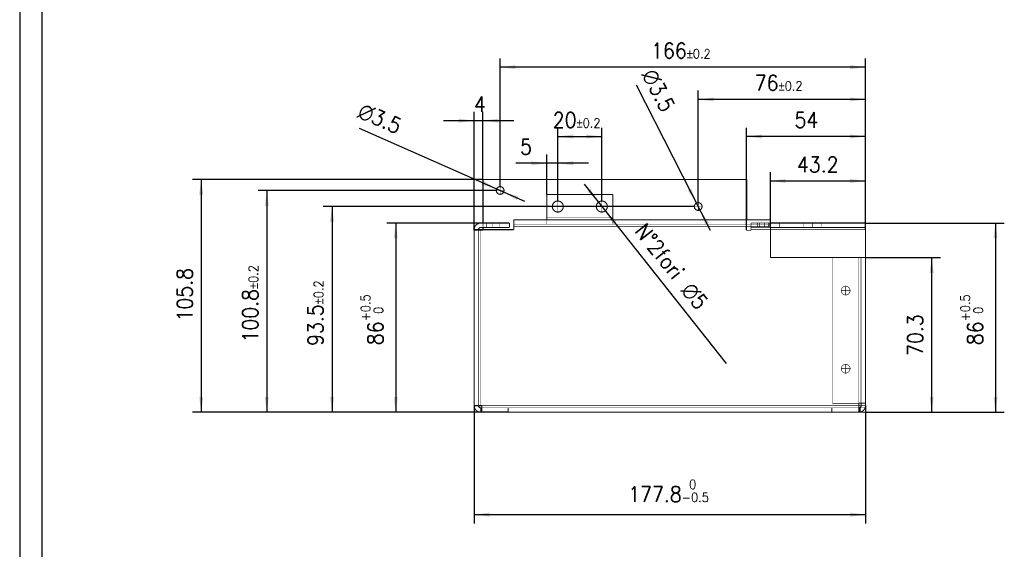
# Model space of a CAD drawing. Header units: inches. Extents: x -1790 to -602, y -1283 to -443.
# Tile 2 of 10: x -1790 to -1342, y -1029 to -788. Entities that reach past the tile are written whole.
import ezdxf

# ---------------------------------------------------------------- set-up
doc = ezdxf.new("R2010")
doc.units = ezdxf.units.IN
doc.linetypes.add('DASHED', pattern=[15, 7, -8])
doc.linetypes.add('DOT_CENTER', pattern=[14, 12, -1, 0, -1])
doc.layers.add('1', color=7, linetype='Continuous')
doc.styles.add('CONVERTER_11', font='txt.shx', dxfattribs={"width": 0.9})
doc.dimstyles.new('ME10_DIM_22', dxfattribs={"dimtxt": 7, "dimasz": 7, "dimexe": 4, "dimexo": 0, "dimgap": 4, "dimtad": 1, "dimdec": 1, "dimdsep": 46, "dimtxsty": 'CONVERTER_11', "dimsah": 1, "dimcen": 0.09, "dimclrd": 2, "dimclre": 2, "dimclrt": 7, "dimadec": 0, "dimazin": 0, "dimtol": 1, "dimtp": 0.2, "dimtm": 0.2, "dimtfac": 0.6, "dimtdec": 1, "dimtmove": 0, "dimatfit": 3, "dimfxl": 1, "dimtolj": 1, "dimtzin": 0, "dimarcsym": 0})
doc.dimstyles.new('ME10_DIM_23', dxfattribs={"dimtxt": 7, "dimasz": 7, "dimexe": 4, "dimexo": 0, "dimgap": 4, "dimtad": 1, "dimdec": 1, "dimdsep": 46, "dimtxsty": 'CONVERTER_11', "dimsah": 1, "dimcen": 0.09, "dimclrd": 2, "dimclre": 2, "dimclrt": 7, "dimadec": 0, "dimazin": 0, "dimtol": 1, "dimtp": 0.2, "dimtm": 0.2, "dimtfac": 0.6, "dimtdec": 1, "dimtmove": 0, "dimatfit": 3, "dimfxl": 1, "dimtolj": 1, "dimtzin": 0, "dimarcsym": 0})
doc.dimstyles.new('ME10_DIM_24', dxfattribs={"dimtxt": 7, "dimasz": 7, "dimexe": 4, "dimexo": 0, "dimgap": 4, "dimtad": 1, "dimdec": 1, "dimdsep": 46, "dimtxsty": 'CONVERTER_11', "dimsah": 1, "dimcen": 0.09, "dimclrd": 2, "dimclre": 2, "dimclrt": 7, "dimadec": 0, "dimazin": 0, "dimtfac": 1, "dimtdec": 4, "dimtmove": 0, "dimatfit": 3, "dimfxl": 1, "dimtolj": 1, "dimtzin": 0, "dimarcsym": 0})
doc.dimstyles.new('ME10_DIM_25', dxfattribs={"dimtxt": 7, "dimasz": 7, "dimexe": 4, "dimexo": 0, "dimgap": 4, "dimtad": 1, "dimdec": 1, "dimdsep": 46, "dimtxsty": 'CONVERTER_11', "dimsah": 1, "dimcen": 0.09, "dimclrd": 2, "dimclre": 2, "dimclrt": 7, "dimadec": 0, "dimazin": 0, "dimtol": 1, "dimtp": 0.5, "dimtfac": 0.6, "dimtdec": 1, "dimtmove": 0, "dimatfit": 3, "dimfxl": 1, "dimtolj": 1, "dimtzin": 0, "dimarcsym": 0})
doc.dimstyles.new('ME10_DIM_26', dxfattribs={"dimtxt": 7, "dimasz": 7, "dimexe": 4, "dimexo": 0, "dimgap": 4, "dimtad": 1, "dimdec": 1, "dimdsep": 46, "dimtxsty": 'CONVERTER_11', "dimsah": 1, "dimcen": 0.09, "dimclrd": 2, "dimclre": 2, "dimclrt": 7, "dimadec": 0, "dimazin": 0, "dimtfac": 1, "dimtdec": 4, "dimtmove": 0, "dimatfit": 3, "dimfxl": 1, "dimtolj": 1, "dimtzin": 0, "dimarcsym": 0})
doc.dimstyles.new('ME10_DIM_27', dxfattribs={"dimtxt": 7, "dimasz": 7, "dimexe": 4, "dimexo": 0, "dimgap": 4, "dimtad": 1, "dimdec": 1, "dimdsep": 46, "dimtxsty": 'CONVERTER_11', "dimsah": 1, "dimcen": 0.09, "dimclrd": 2, "dimclre": 2, "dimclrt": 7, "dimadec": 0, "dimazin": 0, "dimtol": 1, "dimtm": 0.5, "dimtfac": 0.6, "dimtdec": 0, "dimtmove": 0, "dimatfit": 3, "dimfxl": 1, "dimtolj": 1, "dimtzin": 0, "dimarcsym": 0})
doc.dimstyles.new('ME10_DIM_28', dxfattribs={"dimtxt": 7, "dimasz": 7, "dimexe": 4, "dimexo": 0, "dimgap": 4, "dimtad": 1, "dimdec": 1, "dimdsep": 46, "dimtxsty": 'CONVERTER_11', "dimsah": 1, "dimcen": 0.09, "dimclrd": 2, "dimclre": 2, "dimclrt": 7, "dimadec": 0, "dimazin": 0, "dimtol": 1, "dimtp": 0.2, "dimtm": 0.2, "dimtfac": 0.6, "dimtdec": 1, "dimtmove": 0, "dimatfit": 3, "dimfxl": 1, "dimtolj": 1, "dimtzin": 0, "dimarcsym": 0})
doc.dimstyles.new('ME10_DIM_29', dxfattribs={"dimtxt": 7, "dimasz": 7, "dimexe": 4, "dimexo": 0, "dimgap": 4, "dimtad": 1, "dimdec": 1, "dimdsep": 46, "dimtxsty": 'CONVERTER_11', "dimsah": 1, "dimcen": 0.09, "dimclrd": 2, "dimclre": 2, "dimclrt": 7, "dimadec": 0, "dimazin": 0, "dimtol": 1, "dimtp": 0.2, "dimtm": 0.2, "dimtfac": 0.6, "dimtdec": 1, "dimtmove": 0, "dimatfit": 3, "dimfxl": 1, "dimtolj": 1, "dimtzin": 0, "dimarcsym": 0})
doc.dimstyles.new('ME10_DIM_30', dxfattribs={"dimtxt": 7, "dimasz": 7, "dimexe": 4, "dimexo": 0, "dimgap": 4, "dimtad": 1, "dimdec": 1, "dimdsep": 46, "dimtxsty": 'CONVERTER_11', "dimsah": 1, "dimcen": 0.09, "dimclrd": 2, "dimclre": 2, "dimclrt": 7, "dimadec": 0, "dimazin": 0, "dimtfac": 1, "dimtdec": 4, "dimtmove": 0, "dimatfit": 3, "dimfxl": 1, "dimtolj": 1, "dimtzin": 0, "dimarcsym": 0})
doc.dimstyles.new('ME10_DIM_31', dxfattribs={"dimtxt": 7, "dimasz": 7, "dimexe": 4, "dimexo": 0, "dimgap": 4, "dimtad": 1, "dimdec": 1, "dimdsep": 46, "dimtxsty": 'CONVERTER_11', "dimsah": 1, "dimcen": 0.09, "dimclrd": 2, "dimclre": 2, "dimclrt": 7, "dimadec": 0, "dimazin": 0, "dimtol": 1, "dimtp": 0.5, "dimtfac": 0.6, "dimtdec": 1, "dimtmove": 0, "dimatfit": 3, "dimfxl": 1, "dimtolj": 1, "dimtzin": 0, "dimarcsym": 0})
doc.dimstyles.new('ME10_DIM_32', dxfattribs={"dimtxt": 7, "dimasz": 7, "dimexe": 4, "dimexo": 0, "dimgap": 4, "dimtad": 1, "dimdec": 1, "dimdsep": 46, "dimtxsty": 'CONVERTER_11', "dimsah": 1, "dimcen": 0.09, "dimclrd": 2, "dimclre": 2, "dimclrt": 7, "dimadec": 0, "dimazin": 0, "dimtfac": 1, "dimtdec": 4, "dimtmove": 0, "dimatfit": 3, "dimfxl": 1, "dimtolj": 1, "dimtzin": 0, "dimarcsym": 0})
doc.dimstyles.new('ME10_DIM_33', dxfattribs={"dimtxt": 7, "dimasz": 7, "dimexe": 4, "dimexo": 0, "dimgap": 4, "dimtad": 1, "dimdec": 1, "dimdsep": 46, "dimtxsty": 'CONVERTER_11', "dimsah": 1, "dimcen": 0.09, "dimclrd": 2, "dimclre": 2, "dimclrt": 7, "dimadec": 0, "dimazin": 0, "dimtfac": 1, "dimtdec": 4, "dimtmove": 0, "dimatfit": 3, "dimfxl": 1, "dimtolj": 1, "dimtzin": 0, "dimarcsym": 0})
doc.dimstyles.new('ME10_DIM_34', dxfattribs={"dimtxt": 7, "dimasz": 7, "dimexe": 4, "dimexo": 0, "dimgap": 4, "dimtad": 1, "dimdec": 1, "dimdsep": 46, "dimtxsty": 'CONVERTER_11', "dimsah": 1, "dimcen": 0.09, "dimclrd": 2, "dimclre": 2, "dimclrt": 7, "dimadec": 0, "dimazin": 0, "dimtol": 1, "dimtp": 0.2, "dimtm": 0.2, "dimtfac": 0.6, "dimtdec": 1, "dimtmove": 0, "dimatfit": 3, "dimfxl": 1, "dimtolj": 1, "dimtzin": 0, "dimarcsym": 0})
doc.dimstyles.new('ME10_DIM_35', dxfattribs={"dimtxt": 7, "dimasz": 7, "dimexe": 4, "dimexo": 0, "dimgap": 4, "dimtad": 1, "dimdec": 1, "dimdsep": 46, "dimtxsty": 'CONVERTER_11', "dimsah": 1, "dimcen": 0.09, "dimclrd": 2, "dimclre": 2, "dimclrt": 7, "dimadec": 0, "dimazin": 0, "dimtfac": 1, "dimtdec": 4, "dimtmove": 0, "dimatfit": 3, "dimfxl": 1, "dimtolj": 1, "dimtzin": 0, "dimarcsym": 0})

# ---------------------------------------------------------------- blocks, each defined once
blk = doc.blocks.new('rev_supp_piede__8', base_point=(-2184.5, -2250.2))
at = {"color": 7, "linetype": 'Continuous', "const_width": 0.5}
for points in [[(-2060.7, -2144.4), (-2180.5, -2144.4)], [(-2180.5, -2144.4), (-2180.5, -2164.2)], [(-2060.7, -2162.7), (-2060.7, -2144.4)], [(-2151.5, -2151.2), (-2121.5, -2151.2)], [(-2151.5, -2161.7), (-2151.5, -2151.2)], [(-2121.5, -2161.7), (-2121.5, -2151.2)], [(-2181.5, -2164.2), (-2181, -2164.2)], [(-2181, -2164.2), (-2179, -2164.2)], [(-2179, -2164.2), (-2173, -2164.2)], [(-2173, -2164.2), (-2168.5, -2164.2)], [(-2168.5, -2166.2), (-2168.5, -2164.2)], [(-2166.5, -2162.7), (-2166.5, -2164.7)], [(-2166.5, -2162.7), (-2151.5, -2162.7)], [(-2166.5, -2164.7), (-2166.5, -2165.7)], [(-2151.5, -2162.7), (-2151.5, -2161.7)], [(-2151.5, -2162.7), (-2121.5, -2162.7)], [(-2121.5, -2162.7), (-2121.5, -2161.7)], [(-2121.5, -2162.7), (-2049.9, -2162.7)], [(-2049.9, -2162.7), (-2049.9, -2164.7)], [(-2049.9, -2164.2), (-2045.86, -2164.2)], [(-2049.9, -2164.7), (-2049.9, -2165.7)], [(-2045.86, -2164.2), (-2034.7, -2164.2)], [(-2034.7, -2164.2), (-2026.7, -2164.2)], [(-2026.7, -2164.2), (-2006.7, -2164.2)], [(-2006.7, -2166.2), (-2006.7, -2164.2)], [(-2184.5, -2167.5), (-2184.5, -2167.2)], [(-2184.5, -2167.2), (-2182.5, -2167.2)], [(-2184.5, -2247.2), (-2184.5, -2167.5)], [(-2182.5, -2167.2), (-2181.5, -2167.2)], [(-2179, -2166.2), (-2181.5, -2166.2)], [(-2181.5, -2167.2), (-2166.5, -2167.2)], [(-2180.5, -2166.2), (-2180.5, -2167.2)], [(-2173, -2166.2), (-2179, -2166.2)], [(-2168.5, -2166.2), (-2173, -2166.2)], [(-2166.5, -2165.7), (-2166.5, -2167.2)], [(-2049.9, -2179.9), (-2049.9, -2165.7)], [(-2045.86, -2166.2), (-2049.9, -2166.2)], [(-2034.7, -2166.2), (-2045.86, -2166.2)], [(-2026.7, -2166.2), (-2034.7, -2166.2)], [(-2006.7, -2166.2), (-2026.7, -2166.2)], [(-2006.7, -2167.2), (-2006.7, -2166.2)], [(-2006.7, -2167.2), (-2006.7, -2179.9)], [(-2049.9, -2179.9), (-2021.7, -2179.9)], [(-2021.7, -2179.9), (-2009.7, -2179.9)], [(-2008.7, -2179.9), (-2009.7, -2179.9)], [(-2006.7, -2179.9), (-2008.7, -2179.9)], [(-2006.7, -2179.9), (-2006.7, -2246.1)], [(-2184.5, -2247.2), (-2182.5, -2247.2)], [(-2182.5, -2247.2), (-2181.5, -2247.2)], [(-2181.5, -2247.2), (-2181, -2247.2)], [(-2181.5, -2248.2), (-2181, -2248.2)], [(-2181.5, -2250.2), (-2181.5, -2248.2)], [(-2181.5, -2250.2), (-2181, -2250.2)], [(-2181, -2248.2), (-2181, -2247.2)], [(-2181, -2248.2), (-2181, -2250.2)], [(-2181, -2250.2), (-2176.2, -2250.2)], [(-2176.2, -2250.2), (-2176, -2250.2)], [(-2176, -2250.2), (-2169.5, -2250.2)], [(-2169.5, -2250.2), (-2169, -2250.2)], [(-2118.6, -2250.2), (-2169, -2250.2)], [(-2022.19, -2250.2), (-2118.6, -2250.2)], [(-2021.7, -2250.2), (-2022.19, -2250.2)], [(-2010.19, -2250.2), (-2021.7, -2250.2)], [(-2009.7, -2250.2), (-2010.19, -2250.2)], [(-2008.7, -2246.1), (-2009.7, -2246.1)], [(-2009.7, -2247.2), (-2009.7, -2246.1)], [(-2009.7, -2247.2), (-2009.7, -2248.07)], [(-2009.7, -2248.07), (-2009.7, -2248.2)], [(-2009.7, -2248.2), (-2009.7, -2250.16)], [(-2006.7, -2250.2), (-2009.7, -2250.2)], [(-2009.21, -2248.07), (-2009.21, -2250.16)], [(-2008.7, -2247.2), (-2008.7, -2246.1)], [(-2006.7, -2246.1), (-2008.7, -2246.1)], [(-2006.7, -2248.2), (-2006.87, -2248.2)], [(-2006.7, -2246.1), (-2006.7, -2247.2)], [(-2006.7, -2248.2), (-2006.7, -2247.2)], [(-2006.7, -2250.2), (-2006.7, -2248.2)]]:
    blk.add_lwpolyline(points, dxfattribs=at)
for points in [[(-2174.45, -2149.4, 1), (-2170.95, -2149.4, 1)], [(-2149, -2156.7, 1), (-2144, -2156.7, 1)], [(-2129, -2156.7, 1), (-2124, -2156.7, 1)], [(-2084.45, -2156.7, 1), (-2080.95, -2156.7, 1)]]:
    blk.add_lwpolyline(points, format="xyb", close=True, dxfattribs=at)
for points in [[(-2181.5, -2164.2, 0.414214), (-2184.5, -2167.2, 0.414214)], [(-2181.5, -2166.2, 0.414214), (-2182.5, -2167.2, 0.414214)], [(-2184.5, -2247.2, 0.414214), (-2181.5, -2250.2, 0.414214)], [(-2182.5, -2247.2, 0.414214), (-2181.5, -2248.2, 0.414214)], [(-2010.19, -2250.2, 0.041461), (-2009.7, -2250.16, 0.041461)], [(-2009.7, -2248.2, 0.130179), (-2009.21, -2248.07, 0.130179)], [(-2009.7, -2250.2, 0.041461), (-2009.21, -2250.16, 0.041461)], [(-2009.21, -2248.07, 0.269502), (-2008.7, -2247.2, 0.269502)], [(-2009.21, -2250.16, 0.366459), (-2006.7, -2247.2, 0.366459)]]:
    blk.add_lwpolyline(points, format="xyb", dxfattribs=at)
at = {"color": 160, "linetype": 'DASHED', "const_width": 0.25}
for points in [[(-2180.5, -2164.2), (-2180.5, -2166.2)], [(-2179, -2164.2), (-2179, -2166.2)], [(-2173, -2164.2), (-2173, -2166.2)], [(-2151.5, -2164.7), (-2166.5, -2164.7)], [(-2151.5, -2164.7), (-2151.5, -2162.7)], [(-2121.5, -2164.7), (-2151.5, -2164.7)], [(-2121.5, -2164.7), (-2121.5, -2162.7)], [(-2049.9, -2164.7), (-2121.5, -2164.7)], [(-2060.7, -2167.5), (-2060.7, -2162.7)], [(-2058.7, -2164.2), (-2055.86, -2164.2)], [(-2058.7, -2164.2), (-2058.7, -2166.2)], [(-2055.86, -2164.2), (-2055.86, -2166.2)], [(-2055.86, -2164.2), (-2054.95, -2164.2)], [(-2054.95, -2164.2), (-2054.95, -2166.2)], [(-2054.95, -2164.2), (-2050.45, -2164.2)], [(-2050.45, -2164.2), (-2049.9, -2164.2)], [(-2050.45, -2164.2), (-2050.45, -2166.2)], [(-2045.86, -2164.2), (-2045.86, -2166.2)], [(-2034.7, -2164.2), (-2034.7, -2166.2)], [(-2026.7, -2164.2), (-2026.7, -2166.2)], [(-2182.5, -2167.5), (-2184.5, -2167.5)], [(-2182.5, -2167.2), (-2182.5, -2167.5)], [(-2182.5, -2167.5), (-2180.5, -2167.5)], [(-2182.5, -2167.5), (-2182.5, -2247.2)], [(-2180.5, -2167.2), (-2180.5, -2167.5)], [(-2060.7, -2167.5), (-2058.7, -2167.5)], [(-2055.86, -2166.2), (-2058.7, -2166.2)], [(-2058.7, -2167.2), (-2058.7, -2166.2)], [(-2058.7, -2167.2), (-2049.9, -2167.2)], [(-2058.7, -2167.5), (-2058.7, -2167.2)], [(-2054.95, -2166.2), (-2055.86, -2166.2)], [(-2050.45, -2166.2), (-2054.95, -2166.2)], [(-2049.9, -2166.2), (-2050.45, -2166.2)], [(-2021.7, -2179.9), (-2021.7, -2246.1)], [(-2008.7, -2179.9), (-2008.7, -2246.1)], [(-2181, -2248.2), (-2169.5, -2248.2)], [(-2169.5, -2248.2), (-2169.5, -2250.2)], [(-2169.5, -2248.2), (-2169, -2248.2)], [(-2022.19, -2248.2), (-2169, -2248.2)], [(-2169, -2248.2), (-2169, -2250.2)], [(-2022.19, -2250.2), (-2022.19, -2248.2)], [(-2021.7, -2248.2), (-2022.19, -2248.2)], [(-2021.7, -2246.1), (-2009.7, -2246.1)], [(-2021.7, -2248.2), (-2021.7, -2250.2)], [(-2010.19, -2248.2), (-2021.7, -2248.2)], [(-2009.7, -2248.2), (-2010.19, -2248.2)], [(-2006.87, -2248.2), (-2009.7, -2248.2)], [(-2008.7, -2247.2), (-2006.7, -2247.2)]]:
    blk.add_lwpolyline(points, dxfattribs=at)
at = {"color": 124, "linetype": 'Continuous', "const_width": 0.25}
for points in [[(-2151.5, -2161.7), (-2121.5, -2161.7)], [(-2181.5, -2247.2), (-2181.5, -2167.2)], [(-2166.5, -2165.7), (-2049.9, -2165.7)], [(-2049.9, -2167.2), (-2006.7, -2167.2)], [(-2009.7, -2179.9), (-2009.7, -2246.1)], [(-2181, -2247.2), (-2009.7, -2247.2)], [(-2009.7, -2247.2), (-2008.7, -2247.2)]]:
    blk.add_lwpolyline(points, dxfattribs=at)
at = {"color": 160, "linetype": 'DASHED', "const_width": 0.25}
for points in [[(-2017.7, -2194.9, 1), (-2013.7, -2194.9, 1)], [(-2017.7, -2230.4, 1), (-2013.7, -2230.4, 1)]]:
    blk.add_lwpolyline(points, format="xyb", close=True, dxfattribs=at)
blk.add_lwpolyline([(-2010.19, -2248.2, 0.130179), (-2009.7, -2248.07, 0.130179)], format="xyb", dxfattribs=at)
at = {"layer": '1', "color": 30, "linetype": 'DOT_CENTER', "const_width": 0.25}
for points in [[(-2172.7, -2147.48), (-2172.7, -2151.33)], [(-2170.77, -2149.4), (-2174.62, -2149.4)], [(-2146.5, -2153.95), (-2146.5, -2159.45)], [(-2126.5, -2153.95), (-2126.5, -2159.45)], [(-2082.7, -2154.78), (-2082.7, -2158.63)], [(-2143.75, -2156.7), (-2149.25, -2156.7)], [(-2123.75, -2156.7), (-2129.25, -2156.7)], [(-2080.77, -2156.7), (-2084.62, -2156.7)], [(-2176, -2164.2), (-2176, -2166.2)], [(-2052.7, -2164.2), (-2052.7, -2166.2)], [(-2050.86, -2164.2), (-2050.86, -2166.2)], [(-2030.7, -2164.2), (-2030.7, -2166.2)], [(-2013.5, -2194.9), (-2017.9, -2194.9)], [(-2015.7, -2192.7), (-2015.7, -2197.1)], [(-2013.5, -2230.4), (-2017.9, -2230.4)], [(-2015.7, -2228.2), (-2015.7, -2232.6)]]:
    blk.add_lwpolyline(points, dxfattribs=at)
blk = doc.blocks.new('*D40')
at = {"layer": '1', "color": 2, "linetype": 'Continuous', "transparency": 16777216}
for p, q in [((-2172.7, -2147.48), (-2172.7, -2089.36)), ((-2006.7, -2093.36), (-2172.7, -2093.36)), ((-2006.7, -2167.2), (-2006.7, -2089.36))]:
    blk.add_line(p, q, dxfattribs=at)
at = {"layer": '1', "color": 2, "transparency": 16777216}
for points in [[(-2165.7, -2092.44), (-2165.7, -2094.28), (-2172.7, -2093.36)], [(-2013.7, -2094.28), (-2013.7, -2092.44), (-2006.7, -2093.36)]]:
    blk.add_solid(points, dxfattribs=at)
at = {"layer": '1', "color": 7, "transparency": 16777216, "insert": (-2104.1, -2089.36), "char_height": 7, "attachment_point": 7, "rotation": 0.0001, "line_spacing_factor": 0.60024, "style": 'CONVERTER_11'}
blk.add_mtext('\\C7;166\\C7;\\H4.2;{\\Fgdt;`}0.2', dxfattribs=at)
blk = doc.blocks.new('*D41')
at = {"layer": '1', "color": 2, "linetype": 'Continuous', "transparency": 16777216}
for p, q in [((-2082.7, -2154.78), (-2082.7, -2104.03)), ((-2006.7, -2167.2), (-2006.7, -2104.03)), ((-2006.7, -2108.03), (-2082.7, -2108.03))]:
    blk.add_line(p, q, dxfattribs=at)
at = {"layer": '1', "color": 2, "transparency": 16777216}
for points in [[(-2075.7, -2107.11), (-2075.7, -2108.95), (-2082.7, -2108.03)], [(-2013.7, -2108.95), (-2013.7, -2107.11), (-2006.7, -2108.03)]]:
    blk.add_solid(points, dxfattribs=at)
at = {"layer": '1', "color": 7, "transparency": 16777216, "insert": (-2057, -2104.03), "char_height": 7, "attachment_point": 7, "rotation": 0.0001, "line_spacing_factor": 0.60024, "style": 'CONVERTER_11'}
blk.add_mtext('\\C7;76\\C7;\\H4.2;{\\Fgdt;`}0.2', dxfattribs=at)
blk = doc.blocks.new('*D42')
at = {"layer": '1', "color": 2, "linetype": 'Continuous', "transparency": 16777216}
for p, q in [((-2060.7, -2167.5), (-2060.7, -2120.86)), ((-2006.7, -2124.86), (-2060.7, -2124.86)), ((-2006.7, -2164.2), (-2006.7, -2120.86))]:
    blk.add_line(p, q, dxfattribs=at)
at = {"layer": '1', "color": 2, "transparency": 16777216}
for points in [[(-2053.7, -2123.94), (-2053.7, -2125.79), (-2060.7, -2124.86)], [(-2013.7, -2125.79), (-2013.7, -2123.94), (-2006.7, -2124.86)]]:
    blk.add_solid(points, dxfattribs=at)
at = {"layer": '1', "color": 7, "transparency": 16777216, "insert": (-2038.95, -2120.86), "char_height": 7, "attachment_point": 7, "rotation": 0.0001, "line_spacing_factor": 0.60024, "style": 'CONVERTER_11'}
blk.add_mtext('54', dxfattribs=at)
blk = doc.blocks.new('*D43')
at = {"layer": '1', "color": 2, "linetype": 'Continuous', "transparency": 16777216}
for p, q in [((-2006.7, -2164.2), (-1943.63, -2164.2)), ((-1947.63, -2164.2), (-1947.63, -2250.2)), ((-2006.7, -2250.2), (-1943.63, -2250.2))]:
    blk.add_line(p, q, dxfattribs=at)
at = {"layer": '1', "color": 2, "transparency": 16777216}
for points in [[(-1946.71, -2171.2), (-1948.55, -2171.2), (-1947.63, -2164.2)], [(-1948.55, -2243.2), (-1946.71, -2243.2), (-1947.63, -2250.2)]]:
    blk.add_solid(points, dxfattribs=at)
at = {"layer": '1', "color": 7, "transparency": 16777216, "insert": (-1953.38, -2219.71), "char_height": 7, "attachment_point": 7, "rotation": 90, "line_spacing_factor": 0.60024, "style": 'CONVERTER_11'}
blk.add_mtext('\\C7;86\\C7;\\H4.2;\\S+0.5^  0;', dxfattribs=at)
blk = doc.blocks.new('*D44')
at = {"layer": '1', "color": 2, "linetype": 'Continuous', "transparency": 16777216}
for p, q in [((-2006.7, -2179.9), (-1972.61, -2179.9)), ((-1976.61, -2250.2), (-1976.61, -2179.9)), ((-2006.7, -2250.2), (-1972.61, -2250.2))]:
    blk.add_line(p, q, dxfattribs=at)
at = {"layer": '1', "color": 2, "transparency": 16777216}
for points in [[(-1975.69, -2186.9), (-1977.53, -2186.9), (-1976.61, -2179.9)], [(-1977.53, -2243.2), (-1975.69, -2243.2), (-1976.61, -2250.2)]]:
    blk.add_solid(points, dxfattribs=at)
at = {"layer": '1', "color": 7, "transparency": 16777216, "insert": (-1980.61, -2224.59), "char_height": 7, "attachment_point": 7, "rotation": 90, "line_spacing_factor": 0.60024, "style": 'CONVERTER_11'}
blk.add_mtext('70.3', dxfattribs=at)
blk = doc.blocks.new('*D45')
at = {"layer": '1', "color": 2, "linetype": 'Continuous', "transparency": 16777216}
for p, q in [((-2184.5, -2247.2), (-2184.5, -2300.74)), ((-2006.7, -2247.2), (-2006.7, -2300.74)), ((-2184.5, -2296.74), (-2006.7, -2296.74))]:
    blk.add_line(p, q, dxfattribs=at)
at = {"layer": '1', "color": 2, "transparency": 16777216}
for points in [[(-2177.5, -2295.82), (-2177.5, -2297.66), (-2184.5, -2296.74)], [(-2013.7, -2297.66), (-2013.7, -2295.82), (-2006.7, -2296.74)]]:
    blk.add_solid(points, dxfattribs=at)
at = {"layer": '1', "color": 7, "transparency": 16777216, "insert": (-2114.5, -2290.99), "char_height": 7, "attachment_point": 7, "rotation": 0.0001, "line_spacing_factor": 0.60024, "style": 'CONVERTER_11'}
blk.add_mtext('\\C7;177.8\\C7;\\H4.2;\\S 0^ -0.5;', dxfattribs=at)
blk = doc.blocks.new('*D46')
at = {"layer": '1', "color": 2, "linetype": 'Continuous', "transparency": 16777216}
for p, q in [((-2084.45, -2156.7), (-2253.08, -2156.7)), ((-2249.08, -2156.7), (-2249.08, -2250.2)), ((-2169, -2250.2), (-2253.08, -2250.2))]:
    blk.add_line(p, q, dxfattribs=at)
at = {"layer": '1', "color": 2, "transparency": 16777216}
for points in [[(-2248.16, -2163.7), (-2250.01, -2163.7), (-2249.08, -2156.7)], [(-2250.01, -2243.2), (-2248.16, -2243.2), (-2249.08, -2250.2)]]:
    blk.add_solid(points, dxfattribs=at)
at = {"layer": '1', "color": 7, "transparency": 16777216, "insert": (-2253.08, -2220.04), "char_height": 7, "attachment_point": 7, "rotation": 90, "line_spacing_factor": 0.60024, "style": 'CONVERTER_11'}
blk.add_mtext('\\C7;93.5\\C7;\\H4.2;{\\Fgdt;`}0.2', dxfattribs=at)
blk = doc.blocks.new('*D47')
at = {"layer": '1', "color": 2, "linetype": 'Continuous', "transparency": 16777216}
for p, q in [((-2174.45, -2149.4), (-2282.72, -2149.4)), ((-2278.72, -2149.4), (-2278.72, -2250.2)), ((-2176, -2250.2), (-2282.72, -2250.2))]:
    blk.add_line(p, q, dxfattribs=at)
at = {"layer": '1', "color": 2, "transparency": 16777216}
for points in [[(-2277.8, -2156.4), (-2279.64, -2156.4), (-2278.72, -2149.4)], [(-2279.64, -2243.2), (-2277.8, -2243.2), (-2278.72, -2250.2)]]:
    blk.add_solid(points, dxfattribs=at)
at = {"layer": '1', "color": 7, "transparency": 16777216, "insert": (-2282.72, -2218.49), "char_height": 7, "attachment_point": 7, "rotation": 90, "line_spacing_factor": 0.60024, "style": 'CONVERTER_11'}
blk.add_mtext('\\C7;100.8\\C7;\\H4.2;{\\Fgdt;`}0.2', dxfattribs=at)
blk = doc.blocks.new('*D48')
at = {"layer": '1', "color": 2, "linetype": 'Continuous', "transparency": 16777216}
for p, q in [((-2180.5, -2144.4), (-2312.52, -2144.4)), ((-2308.52, -2144.4), (-2308.52, -2250.2)), ((-2169, -2250.2), (-2312.52, -2250.2))]:
    blk.add_line(p, q, dxfattribs=at)
at = {"layer": '1', "color": 2, "transparency": 16777216}
for points in [[(-2307.6, -2151.4), (-2309.45, -2151.4), (-2308.52, -2144.4)], [(-2309.45, -2243.2), (-2307.6, -2243.2), (-2308.52, -2250.2)]]:
    blk.add_solid(points, dxfattribs=at)
at = {"layer": '1', "color": 7, "transparency": 16777216, "insert": (-2312.52, -2208.94), "char_height": 7, "attachment_point": 7, "rotation": 90, "line_spacing_factor": 0.60024, "style": 'CONVERTER_11'}
blk.add_mtext('105.8', dxfattribs=at)
blk = doc.blocks.new('*D49')
at = {"layer": '1', "color": 2, "linetype": 'Continuous', "transparency": 16777216}
for p, q in [((-2181, -2164.2), (-2224.13, -2164.2)), ((-2220.13, -2164.2), (-2220.13, -2250.2)), ((-2176.2, -2250.2), (-2224.13, -2250.2))]:
    blk.add_line(p, q, dxfattribs=at)
at = {"layer": '1', "color": 2, "transparency": 16777216}
for points in [[(-2219.21, -2171.2), (-2221.05, -2171.2), (-2220.13, -2164.2)], [(-2221.05, -2243.2), (-2219.21, -2243.2), (-2220.13, -2250.2)]]:
    blk.add_solid(points, dxfattribs=at)
at = {"layer": '1', "color": 7, "transparency": 16777216, "insert": (-2225.88, -2219.71), "char_height": 7, "attachment_point": 7, "rotation": 90, "line_spacing_factor": 0.60024, "style": 'CONVERTER_11'}
blk.add_mtext('\\C7;86\\C7;\\H4.2;\\S+0.5^  0;', dxfattribs=at)
blk = doc.blocks.new('*D50')
at = {"layer": '1', "color": 2, "linetype": 'Continuous', "transparency": 16777216}
for p, q in [((-2184.5, -2167.5), (-2184.5, -2113.66)), ((-2180.5, -2144.4), (-2180.5, -2113.66)), ((-2198.5, -2117.66), (-2184.5, -2117.66)), ((-2184.5, -2117.66), (-2180.5, -2117.66)), ((-2180.5, -2117.66), (-2166.5, -2117.66))]:
    blk.add_line(p, q, dxfattribs=at)
at = {"layer": '1', "color": 2, "transparency": 16777216}
for points in [[(-2191.5, -2118.59), (-2191.5, -2116.74), (-2184.5, -2117.66)], [(-2173.5, -2116.74), (-2173.5, -2118.59), (-2180.5, -2117.66)]]:
    blk.add_solid(points, dxfattribs=at)
at = {"layer": '1', "color": 7, "transparency": 16777216, "insert": (-2184.6, -2113.66), "char_height": 7, "attachment_point": 7, "rotation": 0.0001, "line_spacing_factor": 0.60024, "style": 'CONVERTER_11'}
blk.add_mtext('4', dxfattribs=at)
blk = doc.blocks.new('*D51')
at = {"layer": '1', "color": 2, "linetype": 'Continuous', "transparency": 16777216}
for p, q in [((-2049.9, -2165.7), (-2049.9, -2141.07)), ((-2006.7, -2167.2), (-2006.7, -2141.07)), ((-2049.9, -2145.07), (-2006.7, -2145.07))]:
    blk.add_line(p, q, dxfattribs=at)
at = {"layer": '1', "color": 2, "transparency": 16777216}
for points in [[(-2042.9, -2144.15), (-2042.9, -2145.99), (-2049.9, -2145.07)], [(-2013.7, -2145.99), (-2013.7, -2144.15), (-2006.7, -2145.07)]]:
    blk.add_solid(points, dxfattribs=at)
at = {"layer": '1', "color": 7, "transparency": 16777216, "insert": (-2037.84, -2141.07), "char_height": 7, "attachment_point": 7, "rotation": 0.0001, "line_spacing_factor": 0.60024, "style": 'CONVERTER_11'}
blk.add_mtext('43.2', dxfattribs=at)
blk = doc.blocks.new('*D52')
at = {"layer": '1', "color": 2, "linetype": 'Continuous', "transparency": 16777216}
for p, q in [((-2146.5, -2153.95), (-2146.5, -2120.86)), ((-2146.5, -2124.86), (-2126.5, -2124.86)), ((-2126.5, -2153.95), (-2126.5, -2120.86))]:
    blk.add_line(p, q, dxfattribs=at)
at = {"layer": '1', "color": 2, "transparency": 16777216}
for points in [[(-2139.5, -2123.94), (-2139.5, -2125.79), (-2146.5, -2124.86)], [(-2133.5, -2125.79), (-2133.5, -2123.94), (-2126.5, -2124.86)]]:
    blk.add_solid(points, dxfattribs=at)
at = {"layer": '1', "color": 7, "transparency": 16777216, "insert": (-2148.8, -2120.86), "char_height": 7, "attachment_point": 7, "rotation": 0.0001, "line_spacing_factor": 0.60024, "style": 'CONVERTER_11'}
blk.add_mtext('\\C7;20\\C7;\\H4.2;{\\Fgdt;`}0.2', dxfattribs=at)
blk = doc.blocks.new('*D53')
at = {"layer": '1', "color": 2, "linetype": 'Continuous', "transparency": 16777216}
for p, q in [((-2151.5, -2151.2), (-2151.5, -2133.05)), ((-2146.5, -2153.95), (-2146.5, -2133.05)), ((-2151.5, -2137.05), (-2165.5, -2137.05)), ((-2146.5, -2137.05), (-2151.5, -2137.05)), ((-2132.5, -2137.05), (-2146.5, -2137.05))]:
    blk.add_line(p, q, dxfattribs=at)
at = {"layer": '1', "color": 2, "transparency": 16777216}
for points in [[(-2158.5, -2137.97), (-2158.5, -2136.13), (-2151.5, -2137.05)], [(-2139.5, -2136.13), (-2139.5, -2137.97), (-2146.5, -2137.05)]]:
    blk.add_solid(points, dxfattribs=at)
at = {"layer": '1', "color": 7, "transparency": 16777216, "insert": (-2163.66, -2133.05), "char_height": 7, "attachment_point": 7, "rotation": 0.0001, "line_spacing_factor": 0.60024, "style": 'CONVERTER_11'}
blk.add_mtext('5', dxfattribs=at)
blk = doc.blocks.new('*D54')
at = {"layer": '1', "color": 2, "linetype": 'Continuous'}
blk.add_line((-2077.14, -2167.62), (-2110.78, -2101.59), dxfattribs=at)
at = {"layer": '1', "color": 2}
for points in [[(-2087.49, -2149.32), (-2085.85, -2148.49), (-2083.49, -2155.14)], [(-2077.91, -2164.08), (-2079.55, -2164.91), (-2081.91, -2158.26)]]:
    blk.add_solid(points, dxfattribs=at)
at = {"layer": '1', "color": 7, "insert": (-2111.28, -2091.79), "char_height": 7, "attachment_point": 7, "rotation": 296.996, "line_spacing_factor": 0.60024, "style": 'CONVERTER_11'}
blk.add_mtext('\\C7; {\\Fgdt;n}\\C7;3.5', dxfattribs=at)
blk = doc.blocks.new('*D55')
at = {"layer": '1', "color": 2, "linetype": 'Continuous'}
blk.add_line((-2161.49, -2154.34), (-2236.62, -2121.23), dxfattribs=at)
at = {"layer": '1', "color": 2}
for points in [[(-2181.08, -2146.71), (-2180.34, -2145.03), (-2174.3, -2148.69)], [(-2164.32, -2152.09), (-2165.06, -2153.77), (-2171.1, -2150.11)]]:
    blk.add_solid(points, dxfattribs=at)
at = {"layer": '1', "color": 7, "insert": (-2243.2, -2113.95), "char_height": 7, "attachment_point": 7, "rotation": 336.2132, "line_spacing_factor": 0.60024, "style": 'CONVERTER_11'}
blk.add_mtext('\\C7; {\\Fgdt;n}\\C7;3.5', dxfattribs=at)
blk = doc.blocks.new('*D56')
at = {"layer": '1', "color": 2, "linetype": 'Continuous'}
blk.add_line((-2134.57, -2146.5), (-2070.06, -2228.05), dxfattribs=at)
at = {"layer": '1', "color": 2}
for points in [[(-2133.12, -2149.82), (-2131.67, -2148.68), (-2128.05, -2154.74)], [(-2119.88, -2163.58), (-2121.33, -2164.72), (-2124.95, -2158.66)]]:
    blk.add_solid(points, dxfattribs=at)
at = {"layer": '1', "color": 7, "insert": (-2112.26, -2168.25), "char_height": 7, "attachment_point": 7, "rotation": 308.3451, "line_spacing_factor": 0.60024, "style": 'CONVERTER_11'}
blk.add_mtext('\\C7;N°2fori {\\Fgdt;n}\\C7;5', dxfattribs=at)
blk = doc.blocks.new('A2', base_point=(3410.01, -4522.54))
at = {"layer": '1', "color": 2, "linetype": 'Continuous'}
blk.add_line((-1195.5, -986.3), (-1195.5, -1283.3), dxfattribs=at)
at = {"layer": '1', "color": 7, "linetype": 'Continuous'}
blk.add_line((-1190.5, -986.3), (-1190.5, -1278.3), dxfattribs=at)
blk = doc.blocks.new('davanti1', base_point=(-2098, -2197.3))
blk.add_blockref('rev_supp_piede__8', (-2184.5, -2250.2))
at = {"layer": '1'}
for name in ['*D54', '*D55', '*D56']:
    blk.add_blockref(name, (0, 0), dxfattribs=at)
for base, p1, p2, dimstyle, picture, middle in [((-2006.7, -2093.36), (-2172.7, -2147.48), (-2006.7, -2167.2), 'ME10_DIM_22', '*D40', (-2089.7, -2085.86)), ((-2006.7, -2108.03), (-2082.7, -2154.78), (-2006.7, -2167.2), 'ME10_DIM_23', '*D41', (-2044.7, -2100.53)), ((-2184.5, -2117.66), (-2180.5, -2144.4), (-2184.5, -2167.5), 'ME10_DIM_32', '*D50', (-2182.5, -2110.16)), ((-2146.5, -2124.86), (-2126.5, -2153.95), (-2146.5, -2153.95), 'ME10_DIM_34', '*D52', (-2136.5, -2117.36)), ((-2006.7, -2124.86), (-2060.7, -2167.5), (-2006.7, -2164.2), 'ME10_DIM_24', '*D42', (-2033.7, -2117.36)), ((-2146.5, -2137.05), (-2151.5, -2151.2), (-2146.5, -2153.95), 'ME10_DIM_35', '*D53', (-2161.56, -2129.55)), ((-2049.9, -2145.07), (-2006.7, -2167.2), (-2049.9, -2165.7), 'ME10_DIM_33', '*D51', (-2028.3, -2137.57)), ((-2184.5, -2296.74), (-2006.7, -2247.2), (-2184.5, -2247.2), 'ME10_DIM_27', '*D45', (-2095.6, -2287.49))]:
    dim = blk.add_linear_dim(base=base, p1=p1, p2=p2, dimstyle=dimstyle, dxfattribs=at)
    dim.commit()
    dim.dimension.update_dxf_attribs({"geometry": picture, "text_midpoint": middle, "text_rotation": 0.0001})
for base, p1, p2, dimstyle, picture, middle in [((-2308.52, -2144.4), (-2169, -2250.2), (-2180.5, -2144.4), 'ME10_DIM_30', '*D48', (-2316.02, -2197.3)), ((-2278.72, -2149.4), (-2176, -2250.2), (-2174.45, -2149.4), 'ME10_DIM_29', '*D47', (-2286.22, -2199.8)), ((-2249.08, -2156.7), (-2169, -2250.2), (-2084.45, -2156.7), 'ME10_DIM_28', '*D46', (-2256.58, -2203.45)), ((-2220.13, -2164.2), (-2176.2, -2250.2), (-2181, -2164.2), 'ME10_DIM_31', '*D49', (-2229.38, -2207.2)), ((-1947.63, -2164.2), (-2006.7, -2250.2), (-2006.7, -2164.2), 'ME10_DIM_25', '*D43', (-1956.88, -2207.2)), ((-1976.61, -2250.2), (-2006.7, -2179.9), (-2006.7, -2250.2), 'ME10_DIM_26', '*D44', (-1984.11, -2215.05))]:
    dim = blk.add_linear_dim(base=base, p1=p1, p2=p2, angle=90, dimstyle=dimstyle, dxfattribs=at)
    dim.commit()
    dim.dimension.update_dxf_attribs({"geometry": picture, "text_midpoint": middle, "text_rotation": 90})
blk = doc.blocks.new('1')
blk.add_blockref('A2', (3410.01, -4522.54))
at = {"xscale": 0.5, "yscale": 0.5, "zscale": 0.5}
blk.add_blockref('davanti1', (-1049, -1098.65), dxfattribs=at)

msp = doc.modelspace()

# ---------------------------------------------------------------- block references
at = {"xscale": 2, "yscale": 2, "zscale": 2}
msp.add_blockref('1', (601.5, 1283.3), dxfattribs=at)

doc.saveas('drawing.dxf')
